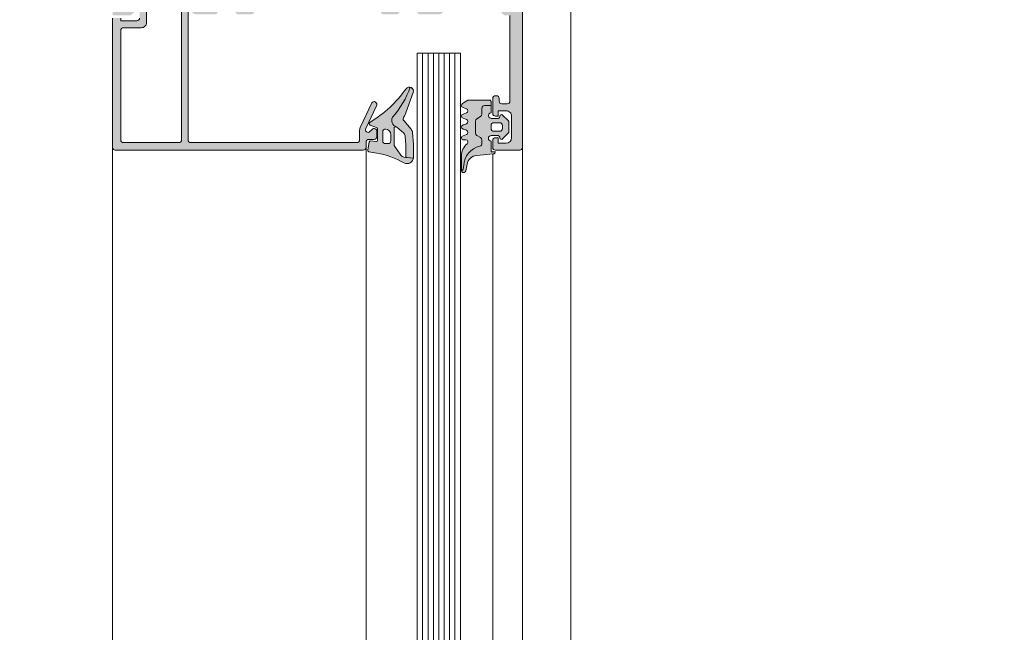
# Model space of a CAD drawing. Header units: metres. Extents: x -1.3 to 9.7, y -0.4 to 3.7.
# Tile 51 of 66: x 3.477 to 3.66, y 2.32 to 2.433. Entities that reach past the tile are written whole.
import ezdxf

# ---------------------------------------------------------------- set-up
doc = ezdxf.new("R2010")
doc.units = ezdxf.units.M
doc.header["$MEASUREMENT"] = 0
doc.linetypes.add('Wipeout_Contour', pattern=[1, 0, -1])
for name, color, linetype in [('152 - Bemaßung_ Beschriftung.Ausbau', 7, 'Continuous'), ('605 - Struktur.Wand Innen', 7, 'Continuous'), ('Neubau_301 - Elemente.Linie', 7, 'Continuous'), ('Neubau_302 - Elemente.Schraffur', 7, 'Continuous')]:
    doc.layers.add(name, color=color, linetype=linetype)
doc.styles.add('ERSTELLTER_STIL_1', font='txt')
doc.dimstyles.new('ERSTELLTER_STIL__5', dxfattribs={"dimtxt": 0.04, "dimasz": 0.02128, "dimexe": 0.18, "dimexo": 0.0625, "dimgap": 0, "dimtad": 1, "dimtih": 1, "dimtoh": 1, "dimzin": 0, "dimdsep": 46, "dimtxsty": 'ERSTELLTER_STIL_1', "dimblk": 'ARROWHEAD_2', "dimblk1": 'ARROWHEAD_2', "dimblk2": 'ARROWHEAD_2', "dimcen": 0.09, "dimse1": 1, "dimse2": 1, "dimclrd": 7, "dimclre": 7, "dimclrt": 7, "dimazin": 0, "dimtfac": 1, "dimtdec": 4, "dimtmove": 0, "dimatfit": 3, "dimfxl": 1, "dimtolj": 1, "dimtzin": 0, "dimarcsym": 0})
doc.dimstyles.new('ERSTELLTER_STIL__6', dxfattribs={"dimtxt": 0.04, "dimasz": 0.02128, "dimexe": 0.18, "dimexo": 0.0625, "dimgap": 0, "dimtad": 1, "dimzin": 0, "dimdsep": 46, "dimtxsty": 'ERSTELLTER_STIL_1', "dimblk": 'ARROWHEAD_2', "dimblk1": 'ARROWHEAD_2', "dimblk2": 'ARROWHEAD_2', "dimcen": 0.09, "dimse1": 1, "dimse2": 1, "dimclrd": 7, "dimclre": 7, "dimclrt": 7, "dimazin": 0, "dimtfac": 1, "dimtdec": 4, "dimtmove": 0, "dimatfit": 3, "dimfxl": 1, "dimtolj": 1, "dimtzin": 0, "dimarcsym": 0})

# ---------------------------------------------------------------- blocks, each defined once
blk = doc.blocks.new('*D25', base_point=(3.324130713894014, -3.161861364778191))
at = {"layer": '152 - Bemaßung_ Beschriftung.Ausbau', "color": 7, "linetype": 'Continuous', "lineweight": 5}
for p, q in [((3.339130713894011, 0.006212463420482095), (3.339130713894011, 0.04821246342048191)), ((3.494130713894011, 0.006212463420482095), (3.494130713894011, 0.04821246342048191)), ((3.347213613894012, 0.04121246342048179), (3.331047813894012, 0.01321246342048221)), ((3.502213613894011, 0.04121246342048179), (3.486047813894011, 0.01321246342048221)), ((3.325438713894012, 0.027212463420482), (3.339130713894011, 0.027212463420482)), ((3.339130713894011, 0.027212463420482), (3.494130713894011, 0.027212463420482)), ((3.494130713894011, 0.027212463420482), (3.570151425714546, 0.027212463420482))]:
    blk.add_line(p, q, dxfattribs=at)
at = {"layer": '152 - Bemaßung_ Beschriftung.Ausbau', "color": 7, "lineweight": 5, "insert": (3.376259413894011, 0.03455431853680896), "char_height": 0.04, "attachment_point": 7, "style": 'ERSTELLTER_STIL_1'}
blk.add_mtext('\\A1;{\\pql;\\fArial|b0|i0|c0|p38;15\\fArial|b0|i0|c0|p38;\\A1{\\H.66x;\\S5^  ;}}', dxfattribs=at)
at = {"color": 254, "linetype": 'Wipeout_Contour', "lineweight": 0, "ltscale": 13.81677732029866}
blk.add_wipeout([(3.368759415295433, 0.02771246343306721), (3.464502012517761, 0.02771246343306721), (3.464502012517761, 0.08271246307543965), (3.368759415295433, 0.08271246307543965)], dxfattribs=at).dxf.layer = '152 - Bemaßung_ Beschriftung.Ausbau'
blk = doc.blocks.new('ARROWHEAD_2')
at = {"color": 0, "linetype": 'Continuous', "lineweight": 0}
for p, q in [((-0.3781315, -0.655), (0.3781315, 0.655)), ((0, 0), (-1, 0))]:
    blk.add_line(p, q, dxfattribs=at)
blk = doc.blocks.new('*D26', base_point=(3.324130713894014, -3.161861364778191))
at = {"layer": '152 - Bemaßung_ Beschriftung.Ausbau', "color": 7, "linetype": 'Continuous', "lineweight": 5}
for p, q in [((3.570151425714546, 0.006212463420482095), (3.570151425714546, 0.04821246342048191)), ((3.502213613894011, 0.04121246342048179), (3.486047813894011, 0.01321246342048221)), ((3.562068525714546, 0.01321246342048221), (3.578234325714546, 0.04121246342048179)), ((3.494130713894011, 0.027212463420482), (3.570151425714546, 0.027212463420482)), ((3.570151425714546, 0.027212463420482), (3.579130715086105, 0.027212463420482))]:
    blk.add_line(p, q, dxfattribs=at)
at = {"layer": '152 - Bemaßung_ Beschriftung.Ausbau', "color": 7, "lineweight": 5, "insert": (3.506946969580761, 0.0347781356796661), "char_height": 0.04, "attachment_point": 7, "style": 'ERSTELLTER_STIL_1'}
blk.add_mtext('\\A1;{\\pql;\\fArial|b0|i0|c0|p38;7\\fArial|b0|i0|c0|p38;\\A1{\\H.66x;\\S6^  ;}}', dxfattribs=at)
at = {"color": 254, "linetype": 'Wipeout_Contour', "lineweight": 0, "ltscale": 14.27388414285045}
blk.add_wipeout([(3.499446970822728, 0.02771246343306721), (3.564835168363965, 0.02771246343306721), (3.564835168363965, 0.08271246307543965), (3.499446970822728, 0.08271246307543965)], dxfattribs=at).dxf.layer = '152 - Bemaßung_ Beschriftung.Ausbau'
blk = doc.blocks.new('*D35', base_point=(3.324130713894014, -3.161861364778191))
at = {"layer": '152 - Bemaßung_ Beschriftung.Ausbau', "color": 7, "linetype": 'Continuous', "lineweight": 5}
for p, q in [((3.78506146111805, 2.41722153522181), (3.81306146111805, 2.40105573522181)), ((3.82006146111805, 2.40913863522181), (3.77806146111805, 2.40913863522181)), ((3.79906146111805, 0.9591386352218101), (3.79906146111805, 2.40913863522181)), ((3.78506146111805, 0.9672215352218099), (3.81306146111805, 0.9510557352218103)), ((3.82006146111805, 0.9591386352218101), (3.77806146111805, 0.9591386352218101))]:
    blk.add_line(p, q, dxfattribs=at)
at = {"layer": '152 - Bemaßung_ Beschriftung.Ausbau', "color": 7, "lineweight": 5, "insert": (3.791061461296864, 1.630927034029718), "char_height": 0.04, "attachment_point": 7, "rotation": 90, "style": 'ERSTELLTER_STIL_1'}
blk.add_mtext('\\A1;{\\pql;\\fArial|b0|i0|c0|p38;1,45}', dxfattribs=at)
blk = doc.blocks.new('*D36', base_point=(3.324130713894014, -3.161861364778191))
at = {"layer": '152 - Bemaßung_ Beschriftung.Ausbau', "color": 7, "linetype": 'Continuous', "lineweight": 5}
for p, q in [((3.78506146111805, 2.587221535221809), (3.81306146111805, 2.57105573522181)), ((3.82006146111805, 2.579138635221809), (3.77806146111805, 2.579138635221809)), ((3.79906146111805, 2.40913863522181), (3.79906146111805, 2.579138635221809)), ((3.78506146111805, 2.41722153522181), (3.81306146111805, 2.40105573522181)), ((3.82006146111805, 2.40913863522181), (3.77806146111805, 2.40913863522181))]:
    blk.add_line(p, q, dxfattribs=at)
at = {"layer": '152 - Bemaßung_ Beschriftung.Ausbau', "color": 7, "lineweight": 5, "insert": (3.791061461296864, 2.463784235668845), "char_height": 0.04, "attachment_point": 7, "rotation": 90, "style": 'ERSTELLTER_STIL_1'}
blk.add_mtext('\\A1;{\\pql;\\fArial|b0|i0|c0|p38;17}', dxfattribs=at)
blk = doc.blocks.new('*D41', base_point=(3.324130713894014, -3.161861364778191))
at = {"layer": '152 - Bemaßung_ Beschriftung.Ausbau', "color": 7, "linetype": 'Continuous', "lineweight": 5}
for p, q in [((3.93506146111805, 2.49122153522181), (3.96306146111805, 2.47505573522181)), ((3.97006146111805, 2.48313863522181), (3.92806146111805, 2.48313863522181)), ((3.94906146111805, 0.203138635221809), (3.94906146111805, 2.48313863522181)), ((3.93506146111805, 0.2112215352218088), (3.96306146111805, 0.1950557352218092)), ((3.97006146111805, 0.203138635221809), (3.92806146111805, 0.203138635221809)), ((3.94906146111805, 0.1894466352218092), (3.94906146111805, 0.203138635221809))]:
    blk.add_line(p, q, dxfattribs=at)
at = {"layer": '152 - Bemaßung_ Beschriftung.Ausbau', "color": 7, "lineweight": 5, "char_height": 0.04, "attachment_point": 7, "rotation": 90, "style": 'ERSTELLTER_STIL_1'}
for s, insert in [('\\A1;{\\pql;\\fArial|b0|i0|c0|p38;Öffnungshöhe}', (3.997061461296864, 1.17180143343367)), ('\\A1;{\\pql;\\fArial|b0|i0|c0|p38;2,28}', (3.941061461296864, 1.28992703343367))]:
    blk.add_mtext(s, dxfattribs=dict(at, insert=insert))
blk = doc.blocks.new('*D48', base_point=(3.324130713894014, -3.161861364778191))
at = {"layer": '152 - Bemaßung_ Beschriftung.Ausbau', "color": 7, "linetype": 'Continuous', "lineweight": 5}
for p, q in [((3.339130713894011, -0.06878753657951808), (3.339130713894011, -0.02678753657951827)), ((3.579130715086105, -0.06878753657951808), (3.579130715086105, -0.02678753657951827)), ((3.347213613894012, -0.03378753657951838), (3.331047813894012, -0.06178753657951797)), ((3.571047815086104, -0.06178753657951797), (3.587213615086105, -0.03378753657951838)), ((3.325438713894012, -0.04778753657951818), (3.339130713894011, -0.04778753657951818)), ((3.339130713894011, -0.04778753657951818), (3.579130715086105, -0.04778753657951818)), ((3.579130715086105, -0.04778753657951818), (3.592822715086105, -0.04778753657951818))]:
    blk.add_line(p, q, dxfattribs=at)
at = {"color": 254, "linetype": 'Wipeout_Contour', "lineweight": 0, "ltscale": 13.98424374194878}
blk.add_wipeout([(3.421276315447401, -0.04728753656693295), (3.4969851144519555, -0.04728753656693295), (3.4969851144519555, 0.007712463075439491), (3.421276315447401, 0.007712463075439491)], dxfattribs=at).dxf.layer = '152 - Bemaßung_ Beschriftung.Ausbau'
at = {"layer": '152 - Bemaßung_ Beschriftung.Ausbau', "color": 7, "lineweight": 5, "insert": (3.428776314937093, -0.03978753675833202), "char_height": 0.04, "attachment_point": 7, "style": 'ERSTELLTER_STIL_1'}
blk.add_mtext('\\A1;{\\pql;\\fArial|b0|i0|c0|p38;24}', dxfattribs=at)

msp = doc.modelspace()

# ---------------------------------------------------------------- hatches: boundary and pattern name
at = {"layer": 'Neubau_302 - Elemente.Schraffur', "linetype": 'Continuous', "lineweight": 5}
for points in [[(3.496930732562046, 2.47433863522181, 0.4142135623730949), (3.496430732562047, 2.47383863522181), (3.496430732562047, 2.44143863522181, 0.4142135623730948), (3.496930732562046, 2.44093863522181), (3.502930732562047, 2.44093863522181, 0.4142135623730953), (3.503430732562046, 2.44143863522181), (3.503430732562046, 2.44883863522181, -0.4142135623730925), (3.503930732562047, 2.44933863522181), (3.504730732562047, 2.44933863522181, -0.4142135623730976), (3.505230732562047, 2.44883863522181), (3.505230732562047, 2.44143863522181, 0.4142135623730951), (3.505730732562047, 2.44093863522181), (3.521180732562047, 2.44093863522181, -0.414213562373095), (3.521680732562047, 2.44043863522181), (3.521680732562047, 2.43993863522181), (3.520380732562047, 2.43993863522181), (3.520380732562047, 2.43933863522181, 0.4142135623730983), (3.521380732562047, 2.43833863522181), (3.542880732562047, 2.43833863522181, 0.4142135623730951), (3.543880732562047, 2.43933863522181), (3.543880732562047, 2.43993863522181), (3.542580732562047, 2.43993863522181), (3.542580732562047, 2.44043863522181, -0.4142135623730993), (3.543080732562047, 2.44093863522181), (3.558530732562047, 2.44093863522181, 0.4142135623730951), (3.559030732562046, 2.44143863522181), (3.559030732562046, 2.44883863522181, -0.4142135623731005), (3.559530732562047, 2.44933863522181), (3.560330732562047, 2.44933863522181, -0.4142135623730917), (3.560830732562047, 2.44883863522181), (3.560830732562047, 2.44143863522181, 0.414213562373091), (3.561330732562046, 2.44093863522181), (3.567330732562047, 2.44093863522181, 0.4142135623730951), (3.567830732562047, 2.44143863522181), (3.567830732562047, 2.47383863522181, 0.4142135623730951), (3.567330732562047, 2.47433863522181), (3.561330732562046, 2.47433863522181, 0.4142135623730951), (3.560830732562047, 2.47383863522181), (3.560830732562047, 2.46643863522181, -0.4142135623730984), (3.560330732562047, 2.46593863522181), (3.559530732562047, 2.46593863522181, -0.4142135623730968), (3.559030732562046, 2.46643863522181), (3.559030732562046, 2.47083863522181, 0.4142135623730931), (3.558530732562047, 2.47133863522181), (3.555130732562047, 2.47133863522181, 0.4142135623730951), (3.554630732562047, 2.47083863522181), (3.554630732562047, 2.46753863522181, 0.4142135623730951), (3.555130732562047, 2.46703863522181), (3.555330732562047, 2.46703863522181, -0.4142135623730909), (3.555830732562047, 2.46653863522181), (3.555830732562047, 2.46433863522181, -0.4142135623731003), (3.555630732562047, 2.46413863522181), (3.555330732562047, 2.46413863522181, -0.4142135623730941), (3.554830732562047, 2.46463863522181), (3.554830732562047, 2.46533863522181, 0.4142135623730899), (3.554630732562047, 2.46553863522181), (3.552830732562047, 2.46553863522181), (3.552830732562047, 2.47133863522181), (3.552380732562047, 2.47133863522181), (3.552380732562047, 2.47283863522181), (3.552830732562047, 2.47283863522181), (3.552830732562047, 2.48083863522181, -0.4142135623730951), (3.553330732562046, 2.48133863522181), (3.553630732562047, 2.48133863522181, -0.4142135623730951), (3.554630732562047, 2.48033863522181), (3.554630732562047, 2.47873863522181), (3.554130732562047, 2.47873863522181), (3.554630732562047, 2.475902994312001), (3.554630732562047, 2.47363863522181, 0.414213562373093), (3.555130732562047, 2.47313863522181), (3.558530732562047, 2.47313863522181, 0.4142135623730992), (3.559030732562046, 2.47363863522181), (3.559030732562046, 2.475902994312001), (3.559530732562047, 2.47873863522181), (3.559030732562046, 2.47873863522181), (3.559030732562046, 2.48683863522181, -0.4142135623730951), (3.559530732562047, 2.48733863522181), (3.560330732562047, 2.48733863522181, -0.4142135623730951), (3.560830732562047, 2.48683863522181), (3.560830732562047, 2.47663863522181, 0.4142135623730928), (3.561330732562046, 2.47613863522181), (3.567330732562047, 2.47613863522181, 0.4142135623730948), (3.567830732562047, 2.47663863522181), (3.567830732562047, 2.49603863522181, 0.4142135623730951), (3.567330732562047, 2.49653863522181), (3.566330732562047, 2.49653863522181, -0.414213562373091), (3.565830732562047, 2.497038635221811), (3.565830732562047, 2.49833863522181, -0.4142135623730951), (3.566330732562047, 2.49883863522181), (3.566830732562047, 2.49883863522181), (3.566830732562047, 2.49783863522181), (3.567330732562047, 2.49783863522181, 0.4142135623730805), (3.568330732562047, 2.49883863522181), (3.568330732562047, 2.50283863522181, 0.4142135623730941), (3.567330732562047, 2.50383863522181), (3.566830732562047, 2.50383863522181), (3.566830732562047, 2.50283863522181), (3.566330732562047, 2.50283863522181, -0.4142135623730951), (3.565830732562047, 2.50333863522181), (3.565830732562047, 2.50463863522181, -0.414213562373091), (3.566330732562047, 2.50513863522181), (3.569630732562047, 2.50513863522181, -0.4142135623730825), (3.570130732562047, 2.50463863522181), (3.570130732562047, 2.40963863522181, -0.4142135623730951), (3.569630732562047, 2.40913863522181), (3.565130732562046, 2.40913863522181, -0.4142135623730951), (3.564630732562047, 2.40963863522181), (3.564630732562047, 2.41093863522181, -0.4142135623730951), (3.565130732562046, 2.41143863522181), (3.565630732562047, 2.41143863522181), (3.565630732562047, 2.41043863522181), (3.567130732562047, 2.41043863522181, 0.4142135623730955), (3.568130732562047, 2.41143863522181), (3.568130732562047, 2.41543863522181, 0.4142135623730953), (3.567130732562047, 2.41643863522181), (3.565630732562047, 2.41643863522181), (3.565630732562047, 2.41543863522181), (3.565130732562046, 2.41543863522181, -0.4142135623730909), (3.564630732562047, 2.41593863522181), (3.564630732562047, 2.41873863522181, -0.4744978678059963), (3.565230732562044, 2.419228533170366, -0.4744978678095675), (3.565830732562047, 2.41873863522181), (3.565830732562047, 2.418238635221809, 0.4142135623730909), (3.566330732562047, 2.41773863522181), (3.567330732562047, 2.41773863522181, 0.4142135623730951), (3.567830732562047, 2.418238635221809), (3.567830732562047, 2.43413863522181), (3.566730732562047, 2.43413863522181), (3.565630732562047, 2.43523863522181), (3.565630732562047, 2.43583863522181), (3.567130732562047, 2.43583863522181, 0.4142135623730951), (3.568130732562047, 2.43683863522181), (3.568130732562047, 2.43813863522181, 0.4142135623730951), (3.567130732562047, 2.43913863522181), (3.562930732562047, 2.43913863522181, 0.4000000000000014), (3.561930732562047, 2.43913863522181), (3.553130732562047, 2.43913863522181, 0.4142135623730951), (3.552130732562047, 2.43813863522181), (3.552130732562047, 2.43683863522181, 0.4142135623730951), (3.553130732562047, 2.43583863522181), (3.555630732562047, 2.43583863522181), (3.555630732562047, 2.43533863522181, -0.4142135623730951), (3.554630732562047, 2.43433863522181), (3.551130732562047, 2.43433863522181, -0.4142135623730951), (3.550630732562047, 2.43483863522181), (3.550630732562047, 2.43863863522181, 0.4142135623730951), (3.550130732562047, 2.43913863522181), (3.546630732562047, 2.43913863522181, 0.4142135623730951), (3.545630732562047, 2.43813863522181), (3.545630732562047, 2.43533863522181), (3.547330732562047, 2.43533863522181), (3.547330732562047, 2.43483863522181, -0.4142135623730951), (3.546830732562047, 2.43433863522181), (3.544380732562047, 2.43433863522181, -0.4142135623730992), (3.543880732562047, 2.43483863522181), (3.543880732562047, 2.43553863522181, 0.4142135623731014), (3.542880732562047, 2.43653863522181), (3.521380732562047, 2.43653863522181, 0.4142135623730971), (3.520380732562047, 2.43553863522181), (3.520380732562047, 2.43483863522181, -0.414213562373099), (3.519880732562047, 2.43433863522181), (3.517430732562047, 2.43433863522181, -0.4142135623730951), (3.516930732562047, 2.43483863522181), (3.516930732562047, 2.43533863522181), (3.518630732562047, 2.43533863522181), (3.518630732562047, 2.43813863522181, 0.4142135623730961), (3.517630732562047, 2.43913863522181), (3.514130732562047, 2.43913863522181, 0.4142135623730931), (3.513630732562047, 2.43863863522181), (3.513630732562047, 2.43483863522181, -0.4142135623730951), (3.513130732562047, 2.43433863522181), (3.509630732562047, 2.43433863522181, -0.4142135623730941), (3.508630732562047, 2.43533863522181), (3.508630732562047, 2.43583863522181), (3.511130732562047, 2.43583863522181, 0.4142135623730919), (3.512130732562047, 2.43683863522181), (3.512130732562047, 2.43813863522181, 0.4142135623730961), (3.511130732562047, 2.43913863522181), (3.502330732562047, 2.43913863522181, 0.4000000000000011), (3.501330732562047, 2.43913863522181), (3.497130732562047, 2.43913863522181, 0.4142135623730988), (3.496130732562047, 2.43813863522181), (3.496130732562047, 2.43683863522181, 0.4142135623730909), (3.497130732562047, 2.43583863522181), (3.498630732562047, 2.43583863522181), (3.498630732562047, 2.43523863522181), (3.497530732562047, 2.43413863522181), (3.494130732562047, 2.43413863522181), (3.494130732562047, 2.47563863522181, -0.4142135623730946), (3.494630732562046, 2.47613863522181), (3.502930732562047, 2.47613863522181, 0.4142135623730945), (3.503430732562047, 2.47663863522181), (3.503430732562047, 2.48683863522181, -0.4142135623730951), (3.503930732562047, 2.48733863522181), (3.504730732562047, 2.48733863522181, -0.4142135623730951), (3.505230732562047, 2.48683863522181), (3.505230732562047, 2.47873863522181), (3.504730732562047, 2.47873863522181), (3.505230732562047, 2.475902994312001), (3.505230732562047, 2.47363863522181, 0.4142135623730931), (3.505730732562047, 2.47313863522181), (3.509130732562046, 2.47313863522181, 0.4142135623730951), (3.509630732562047, 2.47363863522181), (3.509630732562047, 2.475902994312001), (3.510130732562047, 2.47873863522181), (3.509630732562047, 2.47873863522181), (3.509630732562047, 2.48033863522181, -0.4142135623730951), (3.510630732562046, 2.48133863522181), (3.510930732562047, 2.48133863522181, -0.4142135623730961), (3.511430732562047, 2.48083863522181), (3.511430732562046, 2.47283863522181), (3.511880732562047, 2.47283863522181), (3.511880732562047, 2.47133863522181), (3.511430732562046, 2.47133863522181), (3.511430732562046, 2.46553863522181), (3.509630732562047, 2.46553863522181, 0.4142135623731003), (3.509430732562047, 2.46533863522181), (3.509430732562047, 2.46463863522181, -0.4142135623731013), (3.508930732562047, 2.46413863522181), (3.508630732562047, 2.46413863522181, -0.4142135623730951), (3.508430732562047, 2.46433863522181), (3.508430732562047, 2.46653863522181, -0.4884838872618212), (3.509032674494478, 2.467048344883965, 0.4732848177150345), (3.509630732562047, 2.46753863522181), (3.509630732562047, 2.47083863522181, 0.4142135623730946), (3.509130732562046, 2.47133863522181), (3.505730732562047, 2.47133863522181, 0.4142135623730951), (3.505230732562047, 2.47083863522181), (3.505230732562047, 2.46643863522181, -0.4142135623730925), (3.504730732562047, 2.46593863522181), (3.503930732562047, 2.46593863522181, -0.4142135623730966), (3.503430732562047, 2.46643863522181), (3.503430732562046, 2.47383863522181, 0.4142135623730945), (3.502930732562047, 2.47433863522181)], [(3.542277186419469, 2.412992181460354, -0.6682007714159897), (3.543130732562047, 2.412638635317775), (3.543130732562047, 2.411638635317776, -0.4145766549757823), (3.542630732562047, 2.411138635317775), (3.541630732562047, 2.411138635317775, 0.4145766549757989), (3.541130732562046, 2.410638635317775), (3.541130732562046, 2.409638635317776, -0.4143950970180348), (3.540631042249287, 2.40913863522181), (3.494630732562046, 2.40913863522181, -0.4145161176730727), (3.494130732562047, 2.40963863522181), (3.494130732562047, 2.43363863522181), (3.495630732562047, 2.43363863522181), (3.495630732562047, 2.43313863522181), (3.498630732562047, 2.43313863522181, 0.4145149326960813), (3.499130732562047, 2.43363863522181), (3.499130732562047, 2.435838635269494), (3.498653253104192, 2.436757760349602, -0.4012459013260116), (3.498730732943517, 2.437023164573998), (3.499680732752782, 2.437571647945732, -0.5773502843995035), (3.500430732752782, 2.43713863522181), (3.500430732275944, 2.432838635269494, -0.4145156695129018), (3.499430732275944, 2.431838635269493), (3.496130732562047, 2.431838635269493, 0.4145155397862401), (3.495630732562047, 2.431338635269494), (3.495630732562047, 2.41103863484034, 0.4145134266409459), (3.496130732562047, 2.410538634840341), (3.506430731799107, 2.410538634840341, 0.4145148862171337), (3.506930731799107, 2.41103863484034), (3.506930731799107, 2.438138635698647, -0.5892878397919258), (3.507695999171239, 2.438562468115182), (3.509895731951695, 2.43748563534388, -0.2569505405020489), (3.510130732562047, 2.437061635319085), (3.510130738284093, 2.436538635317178, -0.4130465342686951), (3.509930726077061, 2.436338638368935), (3.509446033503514, 2.436338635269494, -0.265753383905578), (3.509273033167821, 2.436438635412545), (3.508984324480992, 2.436938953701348, 0.2688046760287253), (3.508811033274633, 2.437038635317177), (3.508130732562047, 2.437038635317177, 0.4931478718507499), (3.507937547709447, 2.436786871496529), (3.508130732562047, 2.436338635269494), (3.508130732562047, 2.41103863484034, 0.4145148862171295), (3.508630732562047, 2.410538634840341), (3.539431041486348, 2.410538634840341, 0.4145158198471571), (3.539931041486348, 2.41103863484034), (3.539931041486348, 2.412667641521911, -0.1147446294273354), (3.540071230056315, 2.413332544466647), (3.542195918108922, 2.417889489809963, -0.9956900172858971), (3.543065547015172, 2.417387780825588), (3.541098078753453, 2.413168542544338, 0.8725976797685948), (3.541865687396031, 2.412580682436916)], [(3.546830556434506, 2.413418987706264, 0.07298795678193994), (3.546757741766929, 2.413466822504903), (3.546508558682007, 2.413582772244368, -0.2914734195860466), (3.545931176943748, 2.414489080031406), (3.545931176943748, 2.414952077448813, -0.183144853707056), (3.546056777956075, 2.415283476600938, 0.09448533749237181), (3.549346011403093, 2.420819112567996, -0.4411302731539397), (3.549864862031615, 2.419840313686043), (3.548342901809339, 2.415584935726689, -0.108151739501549), (3.5481614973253, 2.415294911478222, 0.3900379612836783), (3.548140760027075, 2.414618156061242), (3.5494790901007, 2.413016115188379, -0.153914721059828), (3.549753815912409, 2.412348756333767), (3.549932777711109, 2.410250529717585, -0.02182007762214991), (3.549937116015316, 2.410145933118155), (3.549932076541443, 2.407834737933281, -0.04273919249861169), (3.549914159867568, 2.407630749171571), (3.548531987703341, 2.407795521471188), (3.548536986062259, 2.410087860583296, 0.02182007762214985), (3.548532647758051, 2.410192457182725), (3.548411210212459, 2.411616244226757, 0.1539147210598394), (3.54813648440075, 2.412283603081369)], [(3.561683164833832, 2.411866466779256), (3.562383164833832, 2.411462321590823, -0.2679491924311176), (3.562633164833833, 2.411029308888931), (3.562633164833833, 2.410377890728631, -0.3488756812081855), (3.562246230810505, 2.409890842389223, 0.342202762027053), (3.559265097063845, 2.406297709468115, -0.06752679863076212), (3.55905254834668, 2.405400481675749), (3.558915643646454, 2.40512774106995, -0.1676429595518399), (3.558830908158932, 2.40537449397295), (3.558830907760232, 2.408046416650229, -0.2202245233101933), (3.55988973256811, 2.410333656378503, 0.6981291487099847), (3.559630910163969, 2.411038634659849), (3.55923090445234, 2.411038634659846, -0.8769786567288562), (3.559127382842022, 2.411824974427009), (3.559734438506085, 2.412052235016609, 0.6934124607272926), (3.559806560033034, 2.412797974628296), (3.559055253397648, 2.413079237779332, -0.6934124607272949), (3.559127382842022, 2.41382497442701), (3.559734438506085, 2.414052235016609, 0.6934124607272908), (3.559806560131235, 2.414797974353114), (3.559055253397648, 2.415079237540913, -0.6934124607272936), (3.559127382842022, 2.41582497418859), (3.559734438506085, 2.416052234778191, 0.6934124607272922), (3.559806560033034, 2.416797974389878), (3.559055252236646, 2.417079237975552, -0.600572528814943), (3.559030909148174, 2.417785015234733), (3.56003133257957, 2.418438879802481), (3.564030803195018, 2.418438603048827, -0.4141730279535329), (3.564330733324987, 2.418138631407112), (3.564330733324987, 2.417417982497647), (3.563133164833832, 2.417417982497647, 0.4142135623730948), (3.562633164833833, 2.416917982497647), (3.562633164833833, 2.415806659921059, -0.2679491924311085), (3.562383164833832, 2.415373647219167), (3.561683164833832, 2.414969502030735, 0.2679491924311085), (3.561433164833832, 2.414536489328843), (3.561433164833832, 2.412299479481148, 0.2679491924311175)]]:
    msp.add_hatch(color=7, dxfattribs=at).paths.add_polyline_path(points)
h = msp.add_hatch(color=7, dxfattribs=at)
h.paths.add_polyline_path([(3.549914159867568, 2.407630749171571, -0.5186680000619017), (3.548139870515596, 2.406793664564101, 0.08741971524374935), (3.543134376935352, 2.408596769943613, -0.006167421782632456), (3.541676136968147, 2.408850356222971, -0.4164044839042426), (3.541436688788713, 2.409202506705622), (3.541708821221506, 2.410602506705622, -0.39498873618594), (3.542040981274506, 2.410842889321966), (3.542943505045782, 2.410728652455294, 0.4515900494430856), (3.543281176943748, 2.41102627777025), (3.543281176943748, 2.413080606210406, 0.3152987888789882), (3.543083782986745, 2.413362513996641), (3.54192857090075, 2.413782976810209, -0.6310631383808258), (3.541876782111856, 2.414321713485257, 0.1046244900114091), (3.548545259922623, 2.420524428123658, -0.3121267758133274), (3.549346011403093, 2.420819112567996, -0.09448533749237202), (3.546056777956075, 2.415283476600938, 0.1831448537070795), (3.545931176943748, 2.414952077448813), (3.545931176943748, 2.414489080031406, 0.291473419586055), (3.546508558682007, 2.413582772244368), (3.546757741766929, 2.413466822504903, 0.5483547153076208), (3.546331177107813, 2.413194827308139), (3.546331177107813, 2.410183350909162, 0.1702520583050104), (3.546462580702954, 2.409808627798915, -0.02165735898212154), (3.547582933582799, 2.40821361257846, 0.2289155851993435), (3.548169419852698, 2.407838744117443)])
h.paths.add_polyline_path([(3.545731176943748, 2.412045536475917, 0.414213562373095), (3.544731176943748, 2.413045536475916, 0.414213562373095), (3.544231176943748, 2.412545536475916), (3.544231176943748, 2.410845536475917, 0.414213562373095), (3.544731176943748, 2.410345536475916), (3.545231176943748, 2.410345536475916, 0.414213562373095), (3.545731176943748, 2.410845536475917)], flags=0)
h = msp.add_hatch(color=7, dxfattribs=at)
h.paths.add_polyline_path([(3.567484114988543, 2.41461047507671, -0.1990380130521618), (3.567630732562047, 2.414256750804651), (3.567630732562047, 2.412620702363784, -0.1990038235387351), (3.567484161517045, 2.412267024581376), (3.566442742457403, 2.411226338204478, -0.765529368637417), (3.565926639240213, 2.411489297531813, 0.4634514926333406), (3.565630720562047, 2.411838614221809), (3.564330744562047, 2.411838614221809, 0.9999999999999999), (3.564330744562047, 2.410838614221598), (3.564330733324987, 2.408838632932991), (3.565130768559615, 2.408838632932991, -0.4142098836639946), (3.564730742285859, 2.40843860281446), (3.561657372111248, 2.408169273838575, 0.3345433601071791), (3.559868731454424, 2.406558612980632), (3.559623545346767, 2.405297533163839, -0.6432424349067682), (3.558915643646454, 2.40512774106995), (3.55905254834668, 2.405400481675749, 0.06752679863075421), (3.559265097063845, 2.406297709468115, -0.3415998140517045), (3.562238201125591, 2.409889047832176, 0.3534969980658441), (3.562633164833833, 2.410377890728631), (3.562633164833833, 2.411029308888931, 0.2679491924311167), (3.562383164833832, 2.411462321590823), (3.561683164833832, 2.411866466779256, -0.2679491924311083), (3.561433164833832, 2.412299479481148), (3.561433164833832, 2.414536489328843, -0.2679491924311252), (3.561683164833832, 2.414969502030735), (3.562383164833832, 2.415373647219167, 0.2679491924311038), (3.562633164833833, 2.415806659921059), (3.562633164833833, 2.416917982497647, -0.414213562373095), (3.563133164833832, 2.417417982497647), (3.564330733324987, 2.417417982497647), (3.564330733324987, 2.41603859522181, 0.9999943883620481), (3.564330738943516, 2.415038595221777), (3.565630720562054, 2.415038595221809, 0.4142135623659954), (3.565930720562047, 2.415338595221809), (3.565930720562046, 2.415438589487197, -0.668190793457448), (3.566442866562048, 2.415650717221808)])
h.paths.add_polyline_path([(3.566430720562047, 2.413738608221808, 0.4142135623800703), (3.565930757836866, 2.414238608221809), (3.564830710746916, 2.414238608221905, 0.4142135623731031), (3.564330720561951, 2.41373861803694), (3.564330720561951, 2.413138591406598, 0.4142135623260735), (3.564830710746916, 2.412638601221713), (3.565930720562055, 2.412638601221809, 0.4142135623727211), (3.566430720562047, 2.413138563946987)], flags=0)

# ---------------------------------------------------------------- linework, layer by layer
at = {"layer": '605 - Struktur.Wand Innen', "color": 7, "linetype": 'Continuous', "lineweight": 9}
msp.add_line((3.579130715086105, 0.203138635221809), (3.579130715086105, 2.44363863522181), dxfattribs=at)
at = {"layer": 'Neubau_301 - Elemente.Linie', "color": 1, "linetype": 'Continuous', "lineweight": 5}
for p, q in [((3.550630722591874, 0.9411386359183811), (3.550630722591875, 2.427138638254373)), ((3.550630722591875, 2.427138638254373), (3.558630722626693, 2.427138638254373)), ((3.551630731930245, 2.427138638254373), (3.551630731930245, 0.9411386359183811)), ((3.552630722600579, 2.427138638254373), (3.552630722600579, 0.9411386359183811)), ((3.55363073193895, 2.427138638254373), (3.553630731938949, 0.9411386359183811)), ((3.554630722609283, 2.427138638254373), (3.554630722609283, 0.9411386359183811)), ((3.555630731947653, 2.427138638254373), (3.555630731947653, 0.9411386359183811)), ((3.556630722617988, 2.427138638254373), (3.556630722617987, 0.9411386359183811)), ((3.557630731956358, 2.427138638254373), (3.557630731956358, 0.9411386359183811)), ((3.558630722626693, 2.427138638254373), (3.558630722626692, 0.9411386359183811)), ((3.549864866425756, 2.419840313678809), (3.548342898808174, 2.415584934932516)), ((3.545931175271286, 2.41448908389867), (3.545931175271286, 2.414960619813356)), ((3.548140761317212, 2.414618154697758), (3.549479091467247, 2.413016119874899)), ((3.546331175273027, 2.410183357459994), (3.546331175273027, 2.413194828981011)), ((3.546757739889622, 2.413466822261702), (3.546508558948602, 2.413582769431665)), ((3.548136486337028, 2.412283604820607), (3.546830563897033, 2.413418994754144)), ((3.549753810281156, 2.41234875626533), (3.549932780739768, 2.410250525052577)), ((3.548532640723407, 2.410192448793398), (3.548411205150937, 2.411616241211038)), ((3.548532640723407, 2.410192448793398), (3.548411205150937, 2.411616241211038)), ((3.494130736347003, 2.409638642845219), (3.494130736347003, 0.9913894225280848)), ((3.541130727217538, 2.409638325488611), (3.541130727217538, 0.9913894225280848)), ((3.548531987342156, 2.40779552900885), (3.548536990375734, 2.410087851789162)), ((3.548531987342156, 2.40779552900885), (3.548536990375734, 2.410087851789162)), ((3.549937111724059, 2.410145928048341), (3.54993207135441, 2.407834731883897)), ((3.570130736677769, 2.409638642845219), (3.570130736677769, 0.9913894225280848)), ((3.549914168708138, 2.407630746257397), (3.548169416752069, 2.407838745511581)), ((3.549914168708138, 2.407630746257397), (3.548531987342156, 2.40779552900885)), ((3.564630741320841, 2.408429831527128), (3.564630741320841, 0.9913894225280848))]:
    msp.add_line(p, q, dxfattribs=at)
at = {"layer": 'Neubau_301 - Elemente.Linie', "color": 1, "linetype": 'Continuous', "lineweight": 5, "flags": 128}
for points in [[(3.567830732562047, 2.43413863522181), (3.567830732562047, 2.418238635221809, -0.414213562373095), (3.567330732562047, 2.41773863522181), (3.566330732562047, 2.41773863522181, -0.414213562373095), (3.565830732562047, 2.418238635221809), (3.565830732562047, 2.41873863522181, 0.4142135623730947), (3.565330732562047, 2.41923863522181), (3.565130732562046, 2.41923863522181, 0.414213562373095), (3.564630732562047, 2.41873863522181), (3.564630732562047, 2.41593863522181, 0.414213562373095), (3.565130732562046, 2.41543863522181), (3.565630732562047, 2.41543863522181), (3.565630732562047, 2.41643863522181), (3.567130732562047, 2.41643863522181, -0.4142135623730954), (3.568130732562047, 2.41543863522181), (3.568130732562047, 2.41143863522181, -0.4142135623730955), (3.567130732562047, 2.41043863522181), (3.565630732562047, 2.41043863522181), (3.565630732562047, 2.41143863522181), (3.565130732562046, 2.41143863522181, 0.414213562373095), (3.564630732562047, 2.41093863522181), (3.564630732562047, 2.40963863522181, 0.414213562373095), (3.565130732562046, 2.40913863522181), (3.569630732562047, 2.40913863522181, 0.4142135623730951), (3.570130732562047, 2.40963863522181), (3.570130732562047, 2.50463863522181, 0.4142135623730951)], [(3.500430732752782, 2.43713863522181), (3.500430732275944, 2.432838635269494, -0.4145156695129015), (3.499430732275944, 2.431838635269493), (3.496130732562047, 2.431838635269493, 0.4145155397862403), (3.495630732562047, 2.431338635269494), (3.495630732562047, 2.41103863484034, 0.4145134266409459), (3.496130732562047, 2.410538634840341), (3.506430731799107, 2.410538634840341, 0.4145148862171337), (3.506930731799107, 2.41103863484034), (3.506930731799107, 2.438138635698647, -0.5892878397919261)], [(3.508130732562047, 2.436338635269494), (3.508130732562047, 2.41103863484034, 0.4145148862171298), (3.508630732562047, 2.410538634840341), (3.539431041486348, 2.410538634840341, 0.4145158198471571), (3.539931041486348, 2.41103863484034), (3.539931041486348, 2.412667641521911, -0.1147446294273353), (3.540071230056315, 2.413332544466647), (3.542195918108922, 2.417889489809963, -0.995690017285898), (3.543065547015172, 2.417387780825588), (3.541098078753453, 2.413168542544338, 0.8725976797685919), (3.541865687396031, 2.412580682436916), (3.542277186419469, 2.412992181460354, -0.6682007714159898), (3.543130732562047, 2.412638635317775), (3.543130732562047, 2.411638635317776, -0.4145766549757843), (3.542630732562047, 2.411138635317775), (3.541630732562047, 2.411138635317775, 0.414576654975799), (3.541130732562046, 2.410638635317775), (3.541130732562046, 2.409638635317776, -0.4143950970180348), (3.540631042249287, 2.40913863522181), (3.494630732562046, 2.40913863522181, -0.4145161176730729), (3.494130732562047, 2.40963863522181), (3.494130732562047, 2.43363863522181)], [(3.495630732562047, 2.43363863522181), (3.495630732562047, 2.43313863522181), (3.498630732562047, 2.43313863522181, 0.4145149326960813), (3.499130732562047, 2.43363863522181)]]:
    msp.add_lwpolyline(points, format="xyb", dxfattribs=at)
at = {"layer": 'Neubau_301 - Elemente.Linie', "color": 1, "linetype": 'Continuous', "lineweight": 5}
for points in [[(3.542943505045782, 2.410728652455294), (3.542040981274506, 2.410842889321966, 0.3949887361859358), (3.541708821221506, 2.410602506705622), (3.541436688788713, 2.409202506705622, 0.4164044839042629), (3.541676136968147, 2.408850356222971, 0.006167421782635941), (3.543134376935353, 2.408596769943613, -0.08727221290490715), (3.54813207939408, 2.406798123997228, 0.5766236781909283), (3.549932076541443, 2.407834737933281), (3.549937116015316, 2.410145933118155, 0.02182007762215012), (3.549932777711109, 2.410250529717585), (3.549753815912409, 2.412348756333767, 0.1539147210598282), (3.5494790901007, 2.413016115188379), (3.548140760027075, 2.414618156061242, -0.3900379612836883), (3.5481614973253, 2.415294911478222, 0.1081517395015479), (3.548342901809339, 2.415584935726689), (3.549864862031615, 2.419840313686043, 0.8735324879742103), (3.548545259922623, 2.420524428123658, -0.104624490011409), (3.541876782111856, 2.414321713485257, 0.6310631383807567), (3.54192857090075, 2.413782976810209), (3.543083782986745, 2.413362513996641, -0.3152987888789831), (3.543281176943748, 2.413080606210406), (3.543281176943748, 2.41102627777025, -0.4515900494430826)], [(3.564730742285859, 2.40843860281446, 0.4142098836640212), (3.565130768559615, 2.408838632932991), (3.564330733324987, 2.408838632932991), (3.564330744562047, 2.410838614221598, -0.9999999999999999), (3.564330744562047, 2.411838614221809), (3.565630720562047, 2.411838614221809, -0.4142135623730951), (3.565930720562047, 2.411538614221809), (3.565930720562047, 2.411438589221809, 0.6679111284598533), (3.566442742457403, 2.411226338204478), (3.567484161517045, 2.412267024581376, 0.199003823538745), (3.567630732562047, 2.412620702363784), (3.567630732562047, 2.414256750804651, 0.1990380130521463), (3.567484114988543, 2.41461047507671), (3.566442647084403, 2.415650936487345, 0.6678172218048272), (3.565930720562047, 2.415438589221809), (3.565930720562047, 2.415338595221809, -0.4142135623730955), (3.565630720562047, 2.415038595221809), (3.564330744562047, 2.415038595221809, -0.9999999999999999), (3.564330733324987, 2.41603859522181), (3.564330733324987, 2.417417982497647), (3.563133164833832, 2.417417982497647, 0.4142135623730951), (3.562633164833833, 2.416917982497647), (3.562633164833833, 2.415806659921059, -0.26794919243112), (3.562383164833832, 2.415373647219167), (3.561683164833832, 2.414969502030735, 0.267949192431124), (3.561433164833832, 2.414536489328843), (3.561433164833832, 2.412299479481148, 0.2679491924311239), (3.561683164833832, 2.411866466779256), (3.562383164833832, 2.411462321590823, -0.2679491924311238), (3.562633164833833, 2.411029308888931), (3.562633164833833, 2.410377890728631, -0.3534969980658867), (3.562238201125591, 2.409889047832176, 0.341599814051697), (3.559265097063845, 2.406297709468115, -0.06752679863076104), (3.55905254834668, 2.405400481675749), (3.558915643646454, 2.40512774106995, 0.6432424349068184), (3.559623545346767, 2.405297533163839), (3.559868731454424, 2.406558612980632, -0.3345433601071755), (3.561657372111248, 2.408169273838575)], [(3.564830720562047, 2.412638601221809, -0.4142250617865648), (3.564330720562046, 2.413138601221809), (3.564330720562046, 2.413738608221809, -0.4142250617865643), (3.564830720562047, 2.414238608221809), (3.565930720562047, 2.414238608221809, -0.4142353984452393), (3.566430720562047, 2.413738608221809), (3.566430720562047, 2.413138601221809, -0.414235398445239), (3.565930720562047, 2.412638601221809)], [(3.544231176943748, 2.410845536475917, 0.4142135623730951), (3.544731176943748, 2.410345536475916), (3.545231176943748, 2.410345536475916, 0.414213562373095), (3.545731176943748, 2.410845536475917), (3.545731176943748, 2.412045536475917, 0.414213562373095), (3.544731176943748, 2.413045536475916, 0.414213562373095), (3.544231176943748, 2.412545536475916)]]:
    msp.add_lwpolyline(points, format="xyb", close=True, dxfattribs=at)
for points in [[(3.558915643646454, 2.40512774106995, -0.1676429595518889), (3.558830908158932, 2.40537449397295), (3.558830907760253, 2.40804627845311, -0.2202371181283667), (3.55988973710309, 2.410333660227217, 0.6981236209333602), (3.559630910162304, 2.411038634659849), (3.559230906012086, 2.411038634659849, -0.876980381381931), (3.559127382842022, 2.411824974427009), (3.559734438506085, 2.412052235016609, 0.7673244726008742), (3.559734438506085, 2.412824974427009), (3.559127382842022, 2.413052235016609, -0.767333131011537), (3.559127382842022, 2.41382497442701), (3.559734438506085, 2.414052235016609, 0.767324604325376), (3.559734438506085, 2.414824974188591), (3.559127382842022, 2.41505223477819, -0.7673331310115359), (3.559127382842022, 2.41582497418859), (3.559734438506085, 2.416052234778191, 0.7673244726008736), (3.559734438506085, 2.416824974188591), (3.559127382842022, 2.41705223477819, -0.6681840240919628), (3.559030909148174, 2.417785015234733), (3.56003133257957, 2.418438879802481), (3.564030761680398, 2.418438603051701, -0.4142135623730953), (3.564330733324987, 2.418138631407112), (3.564330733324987, 2.417417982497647)], [(3.564330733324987, 2.417417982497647), (3.563133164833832, 2.417417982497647, 0.414213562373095), (3.562633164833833, 2.416917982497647), (3.562633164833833, 2.415806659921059, -0.2679491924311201), (3.562383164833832, 2.415373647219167), (3.561683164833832, 2.414969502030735, 0.2679491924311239), (3.561433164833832, 2.414536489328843), (3.561433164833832, 2.412299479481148, 0.267949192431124), (3.561683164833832, 2.411866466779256), (3.562383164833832, 2.411462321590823, -0.2679491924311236), (3.562633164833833, 2.411029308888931), (3.562633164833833, 2.410377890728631, -0.3534969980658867), (3.562238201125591, 2.409889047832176, 0.3415998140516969), (3.559265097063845, 2.406297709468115, -0.06752679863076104), (3.55905254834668, 2.405400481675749), (3.558915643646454, 2.40512774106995)]]:
    msp.add_lwpolyline(points, format="xyb", dxfattribs=at)
for centre, radius, start, end in [((3.533185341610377, 2.426676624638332), 0.01718946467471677, 318.4863618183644, 340.0767091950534), ((3.533185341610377, 2.426676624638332), 0.01718946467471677, 318.4863618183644, 340.0767091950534), ((3.549158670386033, 2.420092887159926), 0.0007500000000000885, 340.3201199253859, 61.13825921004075), ((3.546431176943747, 2.414952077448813), 0.0004999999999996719, 138.486361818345, 180), ((3.546431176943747, 2.414952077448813), 0.0004999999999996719, 138.486361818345, 180), ((3.546931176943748, 2.414489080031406), 0.00100000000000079, 180, 244.9999999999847), ((3.548518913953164, 2.414945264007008), 0.000500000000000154, 135.6295355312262, 220.860221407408), ((3.547589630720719, 2.415854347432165), 0.000799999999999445, 315.6295355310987, 340.3201199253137), ((3.546631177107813, 2.41319482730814), 0.0003000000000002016, 48.34852629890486, 180), ((3.547215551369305, 2.411514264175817), 0.001200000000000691, 4.875068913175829, 39.87506891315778), ((3.547215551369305, 2.411514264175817), 0.001200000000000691, 4.875068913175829, 39.87506891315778), ((3.548558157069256, 2.412246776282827), 0.001200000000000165, 4.875068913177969, 39.87506891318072), ((3.546931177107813, 2.410183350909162), 0.0006000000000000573, 180, 216.5396937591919), ((3.528619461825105, 2.39608448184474), 0.02251064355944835, 32.5361654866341, 37.62210899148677), ((3.547336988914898, 2.410090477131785), 0.001199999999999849, 359.8750689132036, 4.875068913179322), ((3.547336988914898, 2.410090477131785), 0.001199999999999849, 359.8750689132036, 4.875068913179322), ((3.548737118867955, 2.410148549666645), 0.00120000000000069, 359.8750689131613, 4.875068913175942), ((3.548264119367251, 2.408633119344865), 0.0007999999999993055, 211.6267472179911, 263.2017065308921), ((3.548732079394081, 2.40783735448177), 0.001200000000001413, 350.0859250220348, 359.8750689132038)]:
    msp.add_arc(centre, radius, start, end, dxfattribs=at)

# ---------------------------------------------------------------- next in the draw order: dimensions: what is measured, and where the dimension line sits
at = {"layer": '152 - Bemaßung_ Beschriftung.Ausbau', "color": 7, "linetype": 'Continuous', "lineweight": 5}
dim = msp.add_linear_dim(base=(3.494130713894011, 0.027212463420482), p1=(3.339130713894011, 2.903138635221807), p2=(3.494130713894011, 2.903138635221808), dimstyle='ERSTELLTER_STIL__5', dxfattribs=at)
dim.commit()
dim.dimension.update_dxf_attribs({"geometry": '*D25', "text_midpoint": (3.460777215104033, 0.05521246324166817), "dimtype": 160})

# ---------------------------------------------------------------- next in the draw order: dimensions: what is measured, and where the dimension line sits
dim = msp.add_linear_dim(base=(3.570151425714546, 0.027212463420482), p1=(3.494130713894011, 2.903138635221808), p2=(3.570151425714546, 0.2111134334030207), dimstyle='ERSTELLTER_STIL__5', dxfattribs=at)
dim.commit()
dim.dimension.update_dxf_attribs({"geometry": '*D26', "text_midpoint": (3.576217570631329, 0.05521246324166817), "dimtype": 160})

# ---------------------------------------------------------------- next in the draw order: dimensions: what is measured, and where the dimension line sits
for base, p1, p2, picture, middle in [((3.79906146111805, 2.579138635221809), (3.522470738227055, 2.40913863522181), (3.5122574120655, 2.579138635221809), '*D36', (3.771061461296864, 2.494278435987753)), ((3.79906146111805, 2.40913863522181), (3.535325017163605, 0.9591386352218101), (3.522470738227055, 2.40913863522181), '*D35', (3.771061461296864, 1.682880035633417))]:
    dim = msp.add_linear_dim(base=base, p1=p1, p2=p2, angle=90, dimstyle='ERSTELLTER_STIL__6', dxfattribs=at)
    dim.commit()
    dim.dimension.update_dxf_attribs({"geometry": picture, "text_midpoint": middle, "dimtype": 160, "text_rotation": 90})
dim = msp.add_linear_dim(base=(3.94906146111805, 2.48313863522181), p1=(3.979130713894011, 0.203138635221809), p2=(3.496281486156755, 2.48313863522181), angle=90, text='<MeasuredValue>^MÖffnungshöhe', dimstyle='ERSTELLTER_STIL__6', dxfattribs=at)
dim.commit()
dim.dimension.update_dxf_attribs({"geometry": '*D41', "text_midpoint": (3.977061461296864, 1.401260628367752), "dimtype": 160, "text_rotation": 90})

# ---------------------------------------------------------------- next in the draw order: dimensions: what is measured, and where the dimension line sits
dim = msp.add_linear_dim(base=(3.579130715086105, -0.04778753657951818), p1=(3.339130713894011, 2.903138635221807), p2=(3.579130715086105, 0.203138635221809), dimstyle='ERSTELLTER_STIL__5', dxfattribs=at)
dim.commit()
dim.dimension.update_dxf_attribs({"geometry": '*D48', "text_midpoint": (3.459270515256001, -0.019787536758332), "dimtype": 160})

doc.saveas('drawing.dxf')
